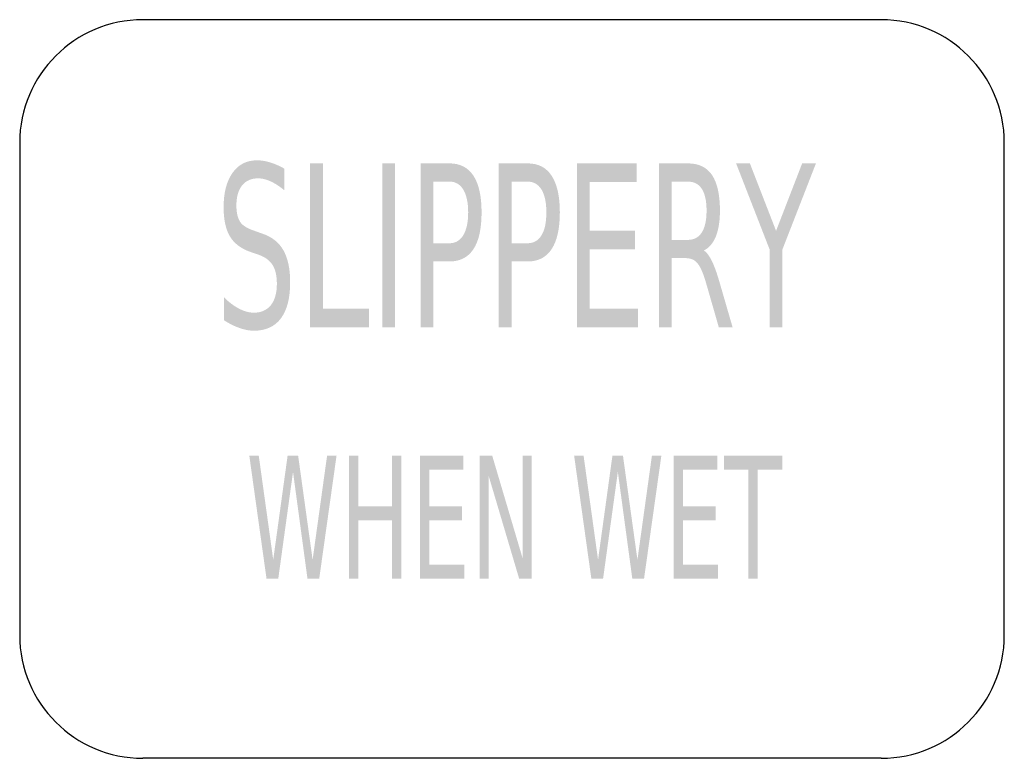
# Model space of a CAD drawing. Header units: inches. Extents: x -0.5 to 0.5, y -0.38 to 0.38.
import ezdxf

# ---------------------------------------------------------------- set-up
doc = ezdxf.new("R2010")
doc.units = ezdxf.units.IN
doc.header["$MEASUREMENT"] = 0

msp = doc.modelspace()

# ---------------------------------------------------------------- hatches: boundary and pattern name
h = msp.add_hatch(color=7)
edge = h.paths.add_edge_path()
edge.add_line((-0.2311, 0.2237), (-0.2311, 0.2017))
edge.add_spline(control_points=[(-0.2311, 0.2017), (-0.236, 0.2058), (-0.2407, 0.2088), (-0.2451, 0.2108), (-0.2495, 0.2128), (-0.2537, 0.2139), (-0.2577, 0.2139), (-0.2648, 0.2139), (-0.2703, 0.2115), (-0.2741, 0.2067), (-0.278, 0.2019), (-0.2799, 0.1952), (-0.2799, 0.1864), (-0.2799, 0.179), (-0.2786, 0.1735), (-0.2761, 0.1697), (-0.2735, 0.1659), (-0.2687, 0.1629), (-0.2615, 0.1606)], knot_values=[0, 0, 0, 0, 1, 1, 1, 2, 2, 2, 3, 3, 3, 4, 4, 4, 5, 5, 5, 6, 6, 6, 6], degree=3, periodic=0)
edge.add_line((-0.2615, 0.1606), (-0.2537, 0.1578))
edge.add_spline(control_points=[(-0.2537, 0.1578), (-0.244, 0.1546), (-0.2368, 0.149), (-0.2322, 0.1409), (-0.2276, 0.1328), (-0.2253, 0.122), (-0.2253, 0.1085), (-0.2253, 0.0923), (-0.2284, 0.0801), (-0.2347, 0.0717), (-0.2409, 0.0634), (-0.25, 0.0592), (-0.2621, 0.0592), (-0.2667, 0.0592), (-0.2715, 0.0601), (-0.2766, 0.0619), (-0.2818, 0.0637), (-0.2871, 0.0663), (-0.2925, 0.0698)], knot_values=[0, 0, 0, 0, 1, 1, 1, 2, 2, 2, 3, 3, 3, 4, 4, 4, 5, 5, 5, 6, 6, 6, 6], degree=3, periodic=0)
edge.add_line((-0.2925, 0.0698), (-0.2925, 0.0931))
edge.add_spline(control_points=[(-0.2925, 0.0931), (-0.2873, 0.0879), (-0.2821, 0.0841), (-0.277, 0.0815), (-0.272, 0.0789), (-0.267, 0.0775), (-0.2621, 0.0775), (-0.2547, 0.0775), (-0.249, 0.0801), (-0.2449, 0.0851), (-0.2409, 0.0902), (-0.2388, 0.0974), (-0.2388, 0.1068), (-0.2388, 0.115), (-0.2403, 0.1214), (-0.2432, 0.126), (-0.2461, 0.1306), (-0.2509, 0.1341), (-0.2575, 0.1364)], knot_values=[0, 0, 0, 0, 1, 1, 1, 2, 2, 2, 3, 3, 3, 4, 4, 4, 5, 5, 5, 6, 6, 6, 6], degree=3, periodic=0)
edge.add_line((-0.2575, 0.1364), (-0.2654, 0.1391))
edge.add_spline(control_points=[(-0.2654, 0.1391), (-0.2751, 0.1424), (-0.2821, 0.1477), (-0.2864, 0.1548), (-0.2907, 0.1619), (-0.2929, 0.1719), (-0.2929, 0.1846), (-0.2929, 0.1993), (-0.2899, 0.2109), (-0.2839, 0.2194), (-0.2779, 0.2279), (-0.2697, 0.2322), (-0.2592, 0.2322), (-0.2547, 0.2322), (-0.2501, 0.2315), (-0.2454, 0.23), (-0.2408, 0.2286), (-0.236, 0.2265), (-0.2311, 0.2237)], knot_values=[0, 0, 0, 0, 1, 1, 1, 2, 2, 2, 3, 3, 3, 4, 4, 4, 5, 5, 5, 6, 6, 6, 6], degree=3, periodic=0)
for points in [[(-0.205, 0.2291), (-0.192, 0.2291), (-0.192, 0.0815), (-0.1453, 0.0815), (-0.1453, 0.0625), (-0.205, 0.0625), (-0.205, 0.2291)], [(-0.1317, 0.2291), (-0.1187, 0.2291), (-0.1187, 0.0625), (-0.1317, 0.0625), (-0.1317, 0.2291)], [(0.066, 0.2291), (0.1267, 0.2291), (0.1267, 0.2102), (0.079, 0.2102), (0.079, 0.1608), (0.1248, 0.1608), (0.1248, 0.1418), (0.079, 0.1418), (0.079, 0.0815), (0.1279, 0.0815), (0.1279, 0.0625), (0.066, 0.0625), (0.066, 0.2291)], [(0.2276, 0.2291), (0.2416, 0.2291), (0.2682, 0.1606), (0.2947, 0.2291), (0.3087, 0.2291), (0.2747, 0.1418), (0.2747, 0.0625), (0.2616, 0.0625), (0.2616, 0.1418), (0.2276, 0.2291)], [(-0.2668, -0.0677), (-0.2572, -0.0677), (-0.2425, -0.1734), (-0.2279, -0.0677), (-0.2172, -0.0677), (-0.2025, -0.1734), (-0.1878, -0.0677), (-0.1782, -0.0677), (-0.1958, -0.1927), (-0.2077, -0.1927), (-0.2224, -0.0842), (-0.2374, -0.1927), (-0.2493, -0.1927), (-0.2668, -0.0677)], [(-0.1657, -0.0677), (-0.1562, -0.0677), (-0.1562, -0.119), (-0.1218, -0.119), (-0.1218, -0.0677), (-0.1124, -0.0677), (-0.1124, -0.1927), (-0.1218, -0.1927), (-0.1218, -0.1332), (-0.1562, -0.1332), (-0.1562, -0.1927), (-0.1657, -0.1927), (-0.1657, -0.0677)], [(-0.0935, -0.0677), (-0.0493, -0.0677), (-0.0493, -0.082), (-0.084, -0.082), (-0.084, -0.119), (-0.0507, -0.119), (-0.0507, -0.1332), (-0.084, -0.1332), (-0.084, -0.1785), (-0.0484, -0.1785), (-0.0484, -0.1927), (-0.0935, -0.1927), (-0.0935, -0.0677)], [(-0.0329, -0.0677), (-0.0201, -0.0677), (0.0109, -0.1723), (0.0109, -0.0677), (0.0201, -0.0677), (0.0201, -0.1927), (0.0073, -0.1927), (-0.0237, -0.0882), (-0.0237, -0.1927), (-0.0329, -0.1927), (-0.0329, -0.0677)], [(0.0631, -0.0677), (0.0727, -0.0677), (0.0874, -0.1734), (0.102, -0.0677), (0.1127, -0.0677), (0.1274, -0.1734), (0.1421, -0.0677), (0.1517, -0.0677), (0.1341, -0.1927), (0.1222, -0.1927), (0.1075, -0.0842), (0.0925, -0.1927), (0.0806, -0.1927), (0.0631, -0.0677)], [(0.1642, -0.0677), (0.2084, -0.0677), (0.2084, -0.082), (0.1737, -0.082), (0.1737, -0.119), (0.207, -0.119), (0.207, -0.1332), (0.1737, -0.1332), (0.1737, -0.1785), (0.2093, -0.1785), (0.2093, -0.1927), (0.1642, -0.1927), (0.1642, -0.0677)], [(0.2152, -0.0677), (0.2744, -0.0677), (0.2744, -0.082), (0.2495, -0.082), (0.2495, -0.1927), (0.24, -0.1927), (0.24, -0.082), (0.2152, -0.082), (0.2152, -0.0677)]]:
    msp.add_hatch(color=7).paths.add_polyline_path(points)
h = msp.add_hatch(color=7)
edge = h.paths.add_edge_path()
edge.add_line((-0.0928, 0.2291), (-0.0635, 0.2291))
edge.add_spline(control_points=[(-0.0635, 0.2291), (-0.0528, 0.2291), (-0.0446, 0.2249), (-0.0391, 0.2165), (-0.0336, 0.208), (-0.0309, 0.1957), (-0.0309, 0.1794), (-0.0309, 0.1629), (-0.0336, 0.1505), (-0.0391, 0.1421), (-0.0446, 0.1337), (-0.0528, 0.1295), (-0.0635, 0.1295)], knot_values=[0, 0, 0, 0, 1, 1, 1, 2, 2, 2, 3, 3, 3, 4, 4, 4, 4], degree=3, periodic=0)
edge.add_line((-0.0635, 0.1295), (-0.0798, 0.1295))
edge.add_line((-0.0798, 0.1295), (-0.0798, 0.0625))
edge.add_line((-0.0798, 0.0625), (-0.0928, 0.0625))
edge.add_line((-0.0928, 0.0625), (-0.0928, 0.2291))
edge = h.paths.add_edge_path(flags=0)
edge.add_line((-0.0798, 0.2106), (-0.0798, 0.148))
edge.add_line((-0.0798, 0.148), (-0.0635, 0.148))
edge.add_spline(control_points=[(-0.0635, 0.148), (-0.0575, 0.148), (-0.0528, 0.1507), (-0.0495, 0.1561), (-0.0462, 0.1616), (-0.0445, 0.1693), (-0.0445, 0.1794), (-0.0445, 0.1893), (-0.0462, 0.197), (-0.0495, 0.2025), (-0.0528, 0.2079), (-0.0575, 0.2106), (-0.0635, 0.2106)], knot_values=[0, 0, 0, 0, 1, 1, 1, 2, 2, 2, 3, 3, 3, 4, 4, 4, 4], degree=3, periodic=0)
edge.add_line((-0.0635, 0.2106), (-0.0798, 0.2106))
h = msp.add_hatch(color=7)
edge = h.paths.add_edge_path()
edge.add_line((-0.0134, 0.2291), (0.0159, 0.2291))
edge.add_spline(control_points=[(0.0159, 0.2291), (0.0267, 0.2291), (0.0348, 0.2249), (0.0403, 0.2165), (0.0458, 0.208), (0.0486, 0.1957), (0.0486, 0.1794), (0.0486, 0.1629), (0.0458, 0.1505), (0.0403, 0.1421), (0.0348, 0.1337), (0.0267, 0.1295), (0.0159, 0.1295)], knot_values=[0, 0, 0, 0, 1, 1, 1, 2, 2, 2, 3, 3, 3, 4, 4, 4, 4], degree=3, periodic=0)
edge.add_line((0.0159, 0.1295), (-0.0004, 0.1295))
edge.add_line((-0.0004, 0.1295), (-0.0004, 0.0625))
edge.add_line((-0.0004, 0.0625), (-0.0134, 0.0625))
edge.add_line((-0.0134, 0.0625), (-0.0134, 0.2291))
edge = h.paths.add_edge_path(flags=0)
edge.add_line((-0.0004, 0.2106), (-0.0004, 0.148))
edge.add_line((-0.0004, 0.148), (0.0159, 0.148))
edge.add_spline(control_points=[(0.0159, 0.148), (0.022, 0.148), (0.0266, 0.1507), (0.03, 0.1561), (0.0333, 0.1616), (0.0349, 0.1693), (0.0349, 0.1794), (0.0349, 0.1893), (0.0333, 0.197), (0.03, 0.2025), (0.0266, 0.2079), (0.022, 0.2106), (0.0159, 0.2106)], knot_values=[0, 0, 0, 0, 1, 1, 1, 2, 2, 2, 3, 3, 3, 4, 4, 4, 4], degree=3, periodic=0)
edge.add_line((0.0159, 0.2106), (-0.0004, 0.2106))
h = msp.add_hatch(color=7)
edge = h.paths.add_edge_path()
edge.add_spline(control_points=[(0.1948, 0.1406), (0.1976, 0.139), (0.2003, 0.1355), (0.2029, 0.1301), (0.2056, 0.1248), (0.2082, 0.1174), (0.2109, 0.108)], knot_values=[0, 0, 0, 0, 1, 1, 1, 2, 2, 2, 2], degree=3, periodic=0)
edge.add_line((0.2109, 0.108), (0.2241, 0.0625))
edge.add_line((0.2241, 0.0625), (0.2101, 0.0625))
edge.add_line((0.2101, 0.0625), (0.1978, 0.1052))
edge.add_spline(control_points=[(0.1978, 0.1052), (0.1947, 0.1164), (0.1916, 0.1238), (0.1886, 0.1274), (0.1856, 0.1311), (0.1816, 0.1329), (0.1764, 0.1329)], knot_values=[0, 0, 0, 0, 1, 1, 1, 2, 2, 2, 2], degree=3, periodic=0)
edge.add_line((0.1764, 0.1329), (0.1623, 0.1329))
edge.add_line((0.1623, 0.1329), (0.1623, 0.0625))
edge.add_line((0.1623, 0.0625), (0.1493, 0.0625))
edge.add_line((0.1493, 0.0625), (0.1493, 0.2291))
edge.add_line((0.1493, 0.2291), (0.1786, 0.2291))
edge.add_spline(control_points=[(0.1786, 0.2291), (0.1896, 0.2291), (0.1978, 0.2252), (0.2032, 0.2172), (0.2085, 0.2092), (0.2112, 0.1972), (0.2112, 0.1811), (0.2112, 0.1706), (0.2098, 0.1619), (0.2071, 0.155), (0.2043, 0.1481), (0.2002, 0.1433), (0.1948, 0.1406)], knot_values=[0, 0, 0, 0, 1, 1, 1, 2, 2, 2, 3, 3, 3, 4, 4, 4, 4], degree=3, periodic=0)
edge = h.paths.add_edge_path(flags=0)
edge.add_line((0.1623, 0.2106), (0.1623, 0.1514))
edge.add_line((0.1623, 0.1514), (0.1786, 0.1514))
edge.add_spline(control_points=[(0.1786, 0.1514), (0.1849, 0.1514), (0.1896, 0.154), (0.1928, 0.159), (0.196, 0.164), (0.1976, 0.1714), (0.1976, 0.1811), (0.1976, 0.1909), (0.196, 0.1982), (0.1928, 0.2032), (0.1896, 0.2081), (0.1849, 0.2106), (0.1786, 0.2106)], knot_values=[0, 0, 0, 0, 1, 1, 1, 2, 2, 2, 3, 3, 3, 4, 4, 4, 4], degree=3, periodic=0)
edge.add_line((0.1786, 0.2106), (0.1623, 0.2106))

# ---------------------------------------------------------------- linework, layer by layer
at = {"color": 7}
for p, q in [((0.375, 0.375), (-0.375, 0.375)), ((-0.5, 0.25), (-0.5, -0.25)), ((0.5, -0.25), (0.5, 0.25)), ((0.375, -0.375), (-0.375, -0.375))]:
    msp.add_line(p, q, dxfattribs=at)
for points in [[(-0.375, 0.375), (-0.444, 0.375), (-0.5, 0.319), (-0.5, 0.25)], [(0.5, 0.25), (0.5, 0.319), (0.444, 0.375), (0.375, 0.375)], [(-0.5, -0.25), (-0.5, -0.319), (-0.444, -0.375), (-0.375, -0.375)], [(0.375, -0.375), (0.444, -0.375), (0.5, -0.319), (0.5, -0.25)]]:
    msp.add_open_spline(points, degree=3, dxfattribs=at)

doc.saveas('drawing.dxf')
